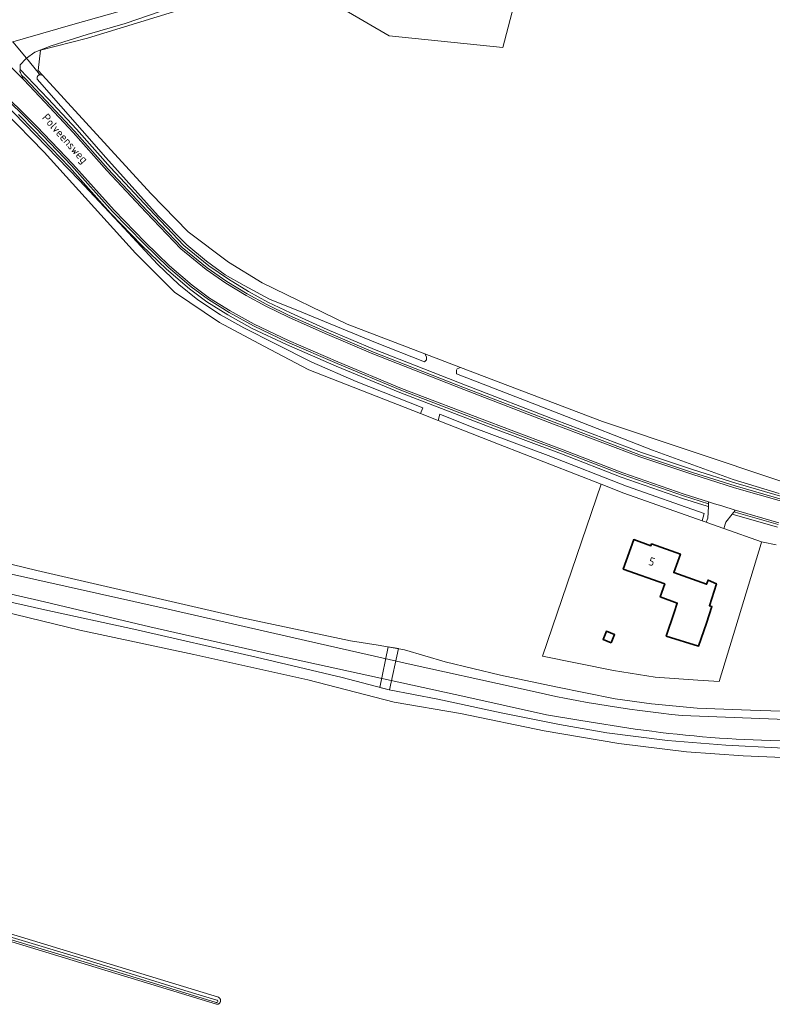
# Model space of a CAD drawing. Extents: x 199200 to 204075, y 460125 to 464703.
# Tile 149 of 174: x 202524 to 202688, y 463187 to 463401. Entities that reach past the tile are written whole.
import ezdxf
from ezdxf.enums import TextEntityAlignment as Align

# ---------------------------------------------------------------- set-up
doc = ezdxf.new("R2010")
doc.units = 0
for name, color, linetype, lineweight in [('B-WE-GR-GRAS-GV', 60, 'Continuous', 13), ('B-WE-KW-KUNSTWERK-GV', 170, 'Continuous', 18), ('B-WE-OG-BEBOUWING-GV', 7, 'Continuous', 35), ('B-WE-OG-BEBOUWING-T18', 10, 'Continuous', 18), ('B-WE-OG-BEBOUWING_SCHUUR-GV', 7, 'Continuous', 35), ('B-WE-OG-TERREIN_CULTUURSCHEIDING-GV', 7, 'Continuous', 18), ('B-WE-OG-TERREIN_ERF-GV', 7, 'Continuous', 18), ('B-WE-OG-TOPOGRAFIE-T18', 10, 'Continuous', 18), ('B-WE-OG-WATER_GREPPEL-GV', 160, 'Continuous', 18), ('B-WE-OG-WATER_SLOOT-GV', 120, 'Continuous', 18), ('B-WE-OG-WEG-GV', 7, 'Continuous', 18), ('B-WE-VH-VERHARDING_ASFALT-GV', 252, 'Continuous', 18), ('B-WE-VH-VERHARDING_BETONSTRAATSTEEN-GV', 252, 'Continuous', 18), ('B-WE-VH-VERHARDING_GRASBETONSTEEN-GV', 70, 'Continuous', 18)]:
    doc.layers.add(name, color=color, linetype=linetype, lineweight=lineweight)
doc.styles.add('NLCS-ISO-M1000-T18', font='NLCS-ISO.ttf', dxfattribs={"height": 1.8})

msp = doc.modelspace()

# ---------------------------------------------------------------- linework, layer by layer
at = {"layer": 'B-WE-GR-GRAS-GV', "flags": 128}
for points in [[(202638.012, 463427.998), (202629.379, 463395.021), (202604.658, 463397.562), (202590.103, 463406.078)], [(202555.08, 463402.886), (202547.266, 463400.264), (202538.97, 463397.849), (202531.133, 463395.39), (202527.564, 463394.034), (202525.759, 463392.68), (202528.278, 463389.603), (202528.695, 463389.094), (202528.742, 463389.101), (202528.797, 463389.105), (202528.852, 463389.106), (202528.907, 463389.102), (202528.962, 463389.094), (202529.016, 463389.083), (202529.069, 463389.067), (202529.121, 463389.048), (202529.171, 463389.025), (202529.219, 463388.999), (202529.265, 463388.969), (202528.32, 463390.001), (202528.787, 463394.449), (202539.026, 463397.069), (202557.719, 463402.784)], [(202557.719, 463402.784), (202539.026, 463397.069), (202528.787, 463394.449), (202528.32, 463390.001), (202529.265, 463388.969), (202552.794, 463363.278), (202560.933, 463354.921), (202569.727, 463348.329), (202577.003, 463343.831), (202595.524, 463334.835), (202612.401, 463328.406), (202620.134, 463325.46), (202651.087, 463313.669), (202689.848, 463300.704)], [(202688.861, 463286.88), (202685.977, 463287.415), (202685.664, 463287.525), (202685.542, 463287.122), (202679.531, 463267.351), (202676.451, 463257.142), (202671.807, 463257.399), (202662.515, 463258.101), (202653.439, 463259.549), (202637.991, 463262.64), (202650.79, 463300.077), (202628.465, 463308.774), (202615.299, 463313.921), (202611.433, 463315.432), (202587.192, 463324.909), (202577.4, 463330.073), (202567.743, 463335.232), (202557.953, 463341.847), (202549.486, 463350.313), (202529.643, 463372.274), (202520.999, 463381.122)], [(202504.127, 463287.078), (202527.992, 463281.258), (202572.311, 463271.099), (202596.251, 463266.009), (202602.286, 463265.073), (202607.957, 463264.064), (202616.81, 463261.392), (202628.851, 463258.553), (202640.884, 463256.005), (202653.774, 463253.41), (202661.706, 463252.273), (202671.616, 463251.369), (202683.224, 463250.908), (202694.342, 463250.572)], [(202689.15, 463242.702), (202677.85, 463243.327), (202665.174, 463244.308), (202651.96, 463245.985), (202641.736, 463247.808), (202629.05, 463250.349), (202615.248, 463253.312), (202604.675, 463255.319), (202594.435, 463257.979), (202575.694, 463262.418), (202549.144, 463268.512), (202529.762, 463272.729), (202507.877, 463277.629)], [(202514.939, 463273.737), (202537.399, 463268.281), (202562.147, 463263.013), (202586.999, 463257.497), (202605.724, 463252.625), (202620.154, 463250.218), (202638.364, 463246.42), (202654.619, 463243.658), (202669.297, 463241.879), (202681.677, 463240.957), (202691.915, 463240.579)], [(202691.915, 463240.579), (202681.677, 463240.957), (202669.297, 463241.879), (202654.619, 463243.658), (202638.364, 463246.42), (202620.154, 463250.218), (202605.724, 463252.625), (202586.999, 463257.497), (202562.147, 463263.013), (202537.399, 463268.281), (202514.939, 463273.737)], [(202495.854, 463210.338), (202567.529, 463188.464), (202567.579, 463188.438), (202567.627, 463188.408), (202567.673, 463188.376), (202567.716, 463188.34), (202567.757, 463188.301), (202567.795, 463188.259), (202567.83, 463188.214), (202567.862, 463188.168), (202567.89, 463188.119), (202567.915, 463188.068), (202567.936, 463188.016), (202567.954, 463187.962), (202567.967, 463187.907), (202567.977, 463187.851), (202567.983, 463187.795), (202567.984, 463187.739), (202567.982, 463187.682), (202567.976, 463187.626), (202567.966, 463187.57), (202567.951, 463187.516), (202567.933, 463187.462), (202567.912, 463187.41), (202567.886, 463187.359), (202567.858, 463187.311), (202567.825, 463187.264), (202567.79, 463187.22), (202567.751, 463187.179), (202567.71, 463187.14), (202567.666, 463187.105), (202567.62, 463187.072), (202567.571, 463187.043), (202567.521, 463187.018), (202567.469, 463186.996), (202567.415, 463186.978), (202567.361, 463186.964), (202567.305, 463186.953), (202567.249, 463186.947), (202567.193, 463186.944), (202567.136, 463186.946), (202567.08, 463186.951), (202567.067, 463186.953), (202495.392, 463208.827)]]:
    msp.add_lwpolyline(points, dxfattribs=at)
at = {"layer": 'B-WE-KW-KUNSTWERK-GV', "flags": 128}
msp.add_lwpolyline([(202604.675, 463255.319), (202604.752, 463255.304), (202606.7, 463264.288), (202604.444, 463264.689), (202602.629, 463255.85)], close=True, dxfattribs=at)
at = {"layer": 'B-WE-OG-BEBOUWING-GV', "flags": 128}
msp.add_lwpolyline([(202664.612, 463278.359), (202663.603, 463275.523), (202667.32, 463274.2), (202666.641, 463272.123), (202664.932, 463267.027), (202671.955, 463264.841), (202673.688, 463269.845), (202674.838, 463273.419), (202674.298, 463273.614), (202675.828, 463278.39), (202674.014, 463279.207), (202673.687, 463278.285), (202666.552, 463280.825), (202667.984, 463284.846), (202661.741, 463287.068), (202661.601, 463286.675), (202657.866, 463288.004), (202655.578, 463281.576)], close=True, dxfattribs=at)
at = {"layer": 'B-WE-OG-BEBOUWING_SCHUUR-GV', "flags": 128}
msp.add_lwpolyline([(202652.959, 463265.575), (202653.686, 463267.342), (202651.894, 463268.079), (202651.167, 463266.312)], close=True, dxfattribs=at)
at = {"layer": 'B-WE-OG-TERREIN_CULTUURSCHEIDING-GV', "flags": 128}
for points in [[(202689.482, 463298.001), (202679.494, 463301.074), (202661.946, 463307.43), (202641.564, 463315.4), (202627.353, 463320.935), (202619.312, 463324.041), (202619.312, 463324.879), (202619.441, 463325.163), (202620.134, 463325.46), (202612.401, 463328.406), (202612.796, 463327.75), (202612.796, 463327.09), (202612.309, 463326.69), (202601.716, 463330.875), (202585.632, 463337.441), (202578.651, 463340.318), (202573.09, 463343.26), (202569.019, 463345.57), (202564.909, 463348.525), (202560.664, 463352.08), (202554.404, 463358.4), (202543.011, 463371.134), (202528.104, 463388.116), (202528.097, 463388.139), (202528.084, 463388.192), (202528.075, 463388.247), (202528.07, 463388.302), (202528.069, 463388.357), (202528.072, 463388.412), (202528.078, 463388.467), (202528.089, 463388.521), (202528.104, 463388.574), (202528.122, 463388.626), (202528.144, 463388.676), (202528.17, 463388.725), (202528.2, 463388.772), (202528.232, 463388.816), (202528.268, 463388.858), (202528.306, 463388.898), (202528.348, 463388.934), (202528.392, 463388.968), (202528.438, 463388.998), (202528.486, 463389.024), (202528.536, 463389.047), (202528.588, 463389.067), (202528.641, 463389.082), (202528.695, 463389.094), (202528.278, 463389.603), (202525.759, 463392.68), (202525.611, 463392.569), (202524.433, 463391.22), (202524.361, 463390.205), (202525.921, 463388.662), (202530.462, 463383.824), (202536.629, 463377.232), (202544.012, 463368.959), (202552.472, 463359.911), (202560.015, 463351.944), (202565.43, 463347.562), (202569.679, 463344.611), (202574.035, 463341.935), (202578.291, 463339.646), (202583.173, 463337.289), (202591.163, 463333.72), (202601.474, 463329.334), (202621.285, 463321.563), (202640.729, 463314.07), (202659.528, 463306.927), (202670.823, 463303.195), (202680.07, 463300.248), (202690.789, 463297.152)], [(202520.647, 463383.256), (202537.269, 463366.124), (202547.018, 463355.713), (202554.282, 463347.895), (202558.875, 463343.505), (202563.064, 463340.167), (202567.959, 463336.877), (202573.045, 463334.082), (202579.926, 463330.559), (202587.848, 463326.585), (202597.445, 463322.352), (202611.987, 463316.625), (202611.433, 463315.432), (202615.299, 463313.921), (202615.709, 463315.287), (202622.725, 463312.452), (202639.227, 463306.274), (202656.287, 463299.656), (202673.202, 463293.694), (202672.703, 463292.093), (202673.607, 463291.774), (202673.955, 463292.684), (202674.082, 463295.177), (202673.838, 463295.253), (202668.466, 463296.927), (202655.145, 463301.59), (202642.129, 463306.625), (202626.059, 463312.65), (202606.984, 463319.967), (202593.131, 463325.756), (202582.325, 463330.414), (202574.872, 463333.944), (202569.558, 463336.874), (202565.011, 463339.711), (202561.201, 463342.539), (202556.195, 463346.803), (202550.881, 463351.962), (202544.077, 463358.974), (202535.11, 463368.978), (202527.267, 463377.115), (202524.011, 463380.473)], [(202689.12, 463290.713), (202679.262, 463293.533), (202677.892, 463291.791), (202677.415, 463290.432), (202685.664, 463287.525), (202685.977, 463287.415), (202688.861, 463286.88)]]:
    msp.add_lwpolyline(points, dxfattribs=at)
at = {"layer": 'B-WE-OG-TERREIN_ERF-GV', "flags": 128}
for points in [[(202590.103, 463406.078), (202604.658, 463397.562), (202629.379, 463395.021), (202638.012, 463427.998)], [(202522.838, 463396.26), (202525.576, 463397.021), (202535.865, 463399.989), (202548.502, 463403.583)]]:
    msp.add_lwpolyline(points, dxfattribs=at)
for points in [[(202650.79, 463300.077), (202637.991, 463262.64), (202653.439, 463259.549), (202662.515, 463258.101), (202671.807, 463257.399), (202676.451, 463257.142), (202679.531, 463267.351), (202685.542, 463287.122), (202685.664, 463287.525), (202677.415, 463290.432), (202674.757, 463291.369), (202673.607, 463291.774), (202672.703, 463292.093), (202655.705, 463298.084)], [(202664.612, 463278.359), (202655.578, 463281.576), (202657.866, 463288.004), (202661.601, 463286.675), (202661.741, 463287.068), (202667.984, 463284.846), (202666.552, 463280.825), (202673.687, 463278.285), (202674.014, 463279.207), (202675.828, 463278.39), (202674.298, 463273.614), (202674.838, 463273.419), (202673.688, 463269.845), (202671.955, 463264.841), (202664.932, 463267.027), (202666.641, 463272.123), (202667.32, 463274.2), (202663.603, 463275.523)]]:
    msp.add_lwpolyline(points, close=True, dxfattribs=at)
at = {"layer": 'B-WE-OG-WATER_GREPPEL-GV', "flags": 128}
for points in [[(202537.269, 463366.124), (202520.647, 463383.256), (202519.828, 463382.472), (202520.999, 463381.122), (202529.643, 463372.274), (202549.486, 463350.313), (202557.953, 463341.847), (202567.743, 463335.232), (202577.4, 463330.073), (202587.192, 463324.909), (202611.433, 463315.432), (202611.987, 463316.625), (202597.445, 463322.352), (202587.848, 463326.585), (202579.926, 463330.559), (202573.045, 463334.082), (202567.959, 463336.877), (202563.064, 463340.167), (202558.875, 463343.505), (202554.282, 463347.895), (202547.018, 463355.713)], [(202650.79, 463300.077), (202655.705, 463298.084), (202672.703, 463292.093), (202673.202, 463293.694), (202656.287, 463299.656), (202639.227, 463306.274), (202622.725, 463312.452), (202615.709, 463315.287), (202615.299, 463313.921), (202628.465, 463308.774)]]:
    msp.add_lwpolyline(points, close=True, dxfattribs=at)
for points in [[(202495.732, 463209.079), (202510.94, 463204.461), (202539.076, 463195.928), (202567.053, 463187.357)], [(202567.143, 463187.861), (202560.235, 463189.979), (202536.651, 463197.237), (202510.03, 463205.276), (202495.905, 463209.715)]]:
    msp.add_lwpolyline(points, dxfattribs=at)
at = {"layer": 'B-WE-OG-WATER_GREPPEL-GV'}
msp.add_lwpolyline([(202567.053, 463187.357, 1.2389901), (202567.143, 463187.861)], format="xyb", dxfattribs=at)
at = {"layer": 'B-WE-OG-WATER_SLOOT-GV', "flags": 128}
msp.add_lwpolyline([(202612.401, 463328.406), (202595.524, 463334.835), (202577.003, 463343.831), (202569.727, 463348.329), (202560.933, 463354.921), (202552.794, 463363.278), (202529.265, 463388.969), (202529.219, 463388.999), (202529.171, 463389.025), (202529.121, 463389.048), (202529.069, 463389.067), (202529.016, 463389.083), (202528.962, 463389.094), (202528.907, 463389.102), (202528.852, 463389.106), (202528.797, 463389.105), (202528.742, 463389.101), (202528.695, 463389.094), (202528.641, 463389.082), (202528.588, 463389.067), (202528.536, 463389.047), (202528.486, 463389.024), (202528.438, 463388.998), (202528.392, 463388.968), (202528.348, 463388.934), (202528.306, 463388.898), (202528.268, 463388.858), (202528.232, 463388.816), (202528.2, 463388.772), (202528.17, 463388.725), (202528.144, 463388.676), (202528.122, 463388.626), (202528.104, 463388.574), (202528.089, 463388.521), (202528.078, 463388.467), (202528.072, 463388.412), (202528.069, 463388.357), (202528.07, 463388.302), (202528.075, 463388.247), (202528.084, 463388.192), (202528.097, 463388.139), (202528.104, 463388.116), (202543.011, 463371.134), (202554.404, 463358.4), (202560.664, 463352.08), (202564.909, 463348.525), (202569.019, 463345.57), (202573.09, 463343.26), (202578.651, 463340.318), (202585.632, 463337.441), (202601.716, 463330.875), (202612.309, 463326.69), (202612.796, 463327.09), (202612.796, 463327.75)], close=True, dxfattribs=at)
for points in [[(202689.848, 463300.704), (202651.087, 463313.669), (202620.134, 463325.46), (202619.441, 463325.163), (202619.312, 463324.879), (202619.312, 463324.041), (202627.353, 463320.935), (202641.564, 463315.4), (202661.946, 463307.43), (202679.494, 463301.074), (202689.482, 463298.001)], [(202501.519, 463285.511), (202501.933, 463285.449), (202516.295, 463281.835), (202534.181, 463277.848), (202556.56, 463272.849), (202588.049, 463265.695), (202609.433, 463260.842), (202631.86, 463255.908)], [(202631.86, 463255.908), (202609.433, 463260.842), (202588.049, 463265.695), (202556.56, 463272.849), (202534.181, 463277.848), (202516.295, 463281.835), (202501.933, 463285.449), (202501.519, 463285.511)], [(202694.342, 463250.572), (202683.224, 463250.908), (202671.616, 463251.369), (202661.706, 463252.273), (202653.774, 463253.41), (202640.884, 463256.005), (202628.851, 463258.553), (202616.81, 463261.392), (202607.957, 463264.064), (202602.286, 463265.073), (202596.251, 463266.009), (202572.311, 463271.099), (202527.992, 463281.258), (202504.127, 463287.078)], [(202658.167, 463246.811), (202646.32, 463248.633), (202638.869, 463249.93), (202621.364, 463253.842), (202600.456, 463258.374), (202577.265, 463263.472), (202552.594, 463269.025), (202528.469, 463274.76), (202511.264, 463278.646), (202500.726, 463281.044)], [(202500.726, 463281.044), (202511.264, 463278.646), (202528.469, 463274.76), (202552.594, 463269.025), (202577.265, 463263.472), (202600.456, 463258.374), (202621.364, 463253.842), (202638.869, 463249.93), (202646.32, 463248.633), (202658.167, 463246.811)], [(202507.877, 463277.629), (202529.762, 463272.729), (202549.144, 463268.512), (202575.694, 463262.418), (202594.435, 463257.979), (202604.675, 463255.319), (202615.248, 463253.312), (202629.05, 463250.349), (202641.736, 463247.808), (202651.96, 463245.985), (202665.174, 463244.308), (202677.85, 463243.327), (202689.15, 463242.702), (202700.514, 463242.624), (202714.367, 463242.733), (202738.873, 463243.705), (202774.91, 463245.279), (202804.852, 463246.792), (202825.953, 463247.522), (202847.671, 463248.734), (202864.951, 463249.31), (202867.419, 463249.28), (202868.728, 463248.902), (202871.155, 463250.937)], [(202668.403, 463249.766), (202692.801, 463248.806), (202712.86, 463248.674), (202745.61, 463249.969), (202780.337, 463251.803), (202797.567, 463252.8), (202818.356, 463253.408), (202846.78, 463254.86), (202866.483, 463255.947)], [(202866.483, 463255.947), (202846.78, 463254.86), (202818.356, 463253.408), (202797.567, 463252.8), (202780.337, 463251.803), (202745.61, 463249.969), (202712.86, 463248.674), (202692.801, 463248.806), (202668.403, 463249.766)], [(202707.788, 463244.093), (202687.51, 463244.292)], [(202687.51, 463244.292), (202707.788, 463244.093)], [(202495.392, 463208.827), (202567.067, 463186.953), (202567.08, 463186.951), (202567.136, 463186.946), (202567.193, 463186.944), (202567.249, 463186.947), (202567.305, 463186.953), (202567.361, 463186.964), (202567.415, 463186.978), (202567.469, 463186.996), (202567.521, 463187.018), (202567.571, 463187.043), (202567.62, 463187.072), (202567.666, 463187.105), (202567.71, 463187.14), (202567.751, 463187.179), (202567.79, 463187.22), (202567.825, 463187.264), (202567.858, 463187.311), (202567.886, 463187.359), (202567.912, 463187.41), (202567.933, 463187.462), (202567.951, 463187.516), (202567.966, 463187.57), (202567.976, 463187.626), (202567.982, 463187.682), (202567.984, 463187.739), (202567.983, 463187.795), (202567.977, 463187.851), (202567.967, 463187.907), (202567.954, 463187.962), (202567.936, 463188.016), (202567.915, 463188.068), (202567.89, 463188.119), (202567.862, 463188.168), (202567.83, 463188.214), (202567.795, 463188.259), (202567.757, 463188.301), (202567.716, 463188.34), (202567.673, 463188.376), (202567.627, 463188.408), (202567.579, 463188.438), (202567.529, 463188.464), (202495.854, 463210.338)], [(202567.053, 463187.357), (202539.076, 463195.928), (202510.94, 463204.461), (202495.732, 463209.079)], [(202495.905, 463209.715), (202510.03, 463205.276), (202536.651, 463197.237), (202560.235, 463189.979)], [(202560.235, 463189.979), (202567.143, 463187.861)]]:
    msp.add_lwpolyline(points, dxfattribs=at)
at = {"layer": 'B-WE-OG-WATER_SLOOT-GV'}
for points in [[(202631.86, 463255.908, 0.034654), (202668.403, 463249.766)], [(202668.403, 463249.766, -0.034654), (202631.86, 463255.908)], [(202687.51, 463244.292, -0.0281279), (202658.167, 463246.811)], [(202658.167, 463246.811, 0.0281279), (202687.51, 463244.292)], [(202567.143, 463187.861, -1.2389901), (202567.053, 463187.357)]]:
    msp.add_lwpolyline(points, format="xyb", dxfattribs=at)
at = {"layer": 'B-WE-OG-WEG-GV', "flags": 128}
for points in [[(202690.789, 463297.152), (202680.07, 463300.248), (202670.823, 463303.195), (202659.528, 463306.927), (202640.729, 463314.07), (202621.285, 463321.563), (202601.474, 463329.334), (202591.163, 463333.72), (202583.173, 463337.289), (202578.291, 463339.646), (202574.035, 463341.935), (202569.679, 463344.611), (202565.43, 463347.562), (202560.015, 463351.944), (202552.472, 463359.911), (202544.012, 463368.959), (202536.629, 463377.232), (202530.462, 463383.824), (202525.921, 463388.662), (202524.361, 463390.205), (202524.332, 463389.8), (202524.447, 463389.557), (202524.7, 463389.026), (202525.492, 463388.243), (202530.024, 463383.414), (202536.186, 463376.827), (202543.569, 463368.554), (202552.035, 463359.5), (202559.606, 463351.502), (202565.07, 463347.082), (202569.351, 463344.109), (202573.736, 463341.415), (202578.019, 463339.111), (202582.921, 463336.745), (202590.923, 463333.17), (202601.247, 463328.778), (202621.068, 463321.004), (202640.515, 463313.51), (202659.327, 463306.361), (202670.637, 463302.624), (202679.895, 463299.674), (202690.632, 463296.573)], [(202524.011, 463380.473), (202527.267, 463377.115), (202535.11, 463368.978), (202544.077, 463358.974), (202550.881, 463351.962), (202556.195, 463346.803), (202561.201, 463342.539), (202565.011, 463339.711), (202569.558, 463336.874), (202574.872, 463333.944), (202582.325, 463330.414), (202593.131, 463325.756), (202606.984, 463319.967), (202626.059, 463312.65), (202642.129, 463306.625), (202655.145, 463301.59), (202668.466, 463296.927), (202673.838, 463295.253), (202674.082, 463295.177), (202674.103, 463295.589), (202674.114, 463295.796), (202668.654, 463297.497), (202655.353, 463302.153), (202642.343, 463307.186), (202626.272, 463313.211), (202607.207, 463320.524), (202593.366, 463326.309), (202582.572, 463330.96), (202575.146, 463334.479), (202569.861, 463337.392), (202565.35, 463340.207), (202561.575, 463343.009), (202556.599, 463347.247), (202551.305, 463352.386), (202544.515, 463359.383), (202535.55, 463369.387), (202527.698, 463377.532), (202524.434, 463380.9), (202519.321, 463385.756)], [(202689.272, 463291.294), (202680.619, 463293.769), (202679.678, 463294.061), (202679.546, 463293.893), (202679.262, 463293.533), (202689.12, 463290.713)]]:
    msp.add_lwpolyline(points, dxfattribs=at)
at = {"layer": 'B-WE-VH-VERHARDING_ASFALT-GV', "flags": 128}
for points in [[(202690.527, 463296.187), (202679.779, 463299.291), (202670.514, 463302.244), (202659.193, 463305.984), (202640.372, 463313.136), (202620.923, 463320.631), (202601.096, 463328.408), (202590.763, 463332.803), (202582.752, 463336.382), (202577.837, 463338.755), (202573.536, 463341.068), (202569.132, 463343.774), (202564.83, 463346.762), (202559.334, 463351.208), (202551.744, 463359.226), (202543.274, 463368.284), (202535.891, 463376.557), (202529.732, 463383.14), (202525.205, 463387.964), (202517.285, 463395.795)], [(202519.598, 463386.044), (202524.715, 463381.184), (202527.986, 463377.81), (202535.843, 463369.659), (202544.808, 463359.656), (202551.588, 463352.669), (202556.868, 463347.543), (202561.824, 463343.322), (202565.575, 463340.538), (202570.064, 463337.737), (202575.328, 463334.835), (202582.737, 463331.325), (202593.522, 463326.677), (202607.356, 463320.895), (202626.414, 463313.585), (202642.485, 463307.56), (202655.491, 463302.528), (202668.78, 463297.877), (202674.135, 463296.208), (202675.397, 463295.815), (202676.983, 463295.321), (202679.943, 463294.398), (202680.733, 463294.152), (202689.373, 463291.681)]]:
    msp.add_lwpolyline(points, dxfattribs=at)
at = {"layer": 'B-WE-VH-VERHARDING_BETONSTRAATSTEEN-GV', "flags": 128}
for points in [[(202548.502, 463403.583), (202535.865, 463399.989), (202525.576, 463397.021), (202522.838, 463396.26), (202525.759, 463392.68), (202527.564, 463394.034), (202531.133, 463395.39), (202538.97, 463397.849), (202547.266, 463400.264), (202555.08, 463402.886)], [(202524.7, 463389.026), (202524.447, 463389.557), (202524.332, 463389.8), (202524.361, 463390.205), (202524.433, 463391.22), (202525.611, 463392.569), (202525.759, 463392.68), (202522.838, 463396.26), (202521.89, 463395.996), (202519.433, 463395.789), (202518.807, 463398.11), (202514.677, 463400.832), (202514.55, 463399.994)], [(202514.375, 463398.839), (202514.234, 463397.911), (202514.202, 463397.698), (202514.136, 463397.265), (202515.355, 463396.486), (202517.285, 463395.795), (202525.205, 463387.964), (202524.7, 463389.026)]]:
    msp.add_lwpolyline(points, dxfattribs=at)
msp.add_lwpolyline([(202679.546, 463293.893), (202679.678, 463294.061), (202679.943, 463294.398), (202676.983, 463295.321), (202675.397, 463295.815), (202674.135, 463296.208), (202674.114, 463295.796), (202674.103, 463295.589), (202674.082, 463295.177), (202673.955, 463292.684), (202673.607, 463291.774), (202674.757, 463291.369), (202677.415, 463290.432), (202677.892, 463291.791), (202679.262, 463293.533)], close=True, dxfattribs=at)
at = {"layer": 'B-WE-VH-VERHARDING_GRASBETONSTEEN-GV', "flags": 128}
for points in [[(202690.632, 463296.573), (202679.895, 463299.674), (202670.637, 463302.624), (202659.327, 463306.361), (202640.515, 463313.51), (202621.068, 463321.004), (202601.247, 463328.778), (202590.923, 463333.17), (202582.921, 463336.745), (202578.019, 463339.111), (202573.736, 463341.415), (202569.351, 463344.109), (202565.07, 463347.082), (202559.606, 463351.502), (202552.035, 463359.5), (202543.569, 463368.554), (202536.186, 463376.827), (202530.024, 463383.414), (202525.492, 463388.243), (202524.7, 463389.026), (202525.205, 463387.964), (202529.732, 463383.14), (202535.891, 463376.557), (202543.274, 463368.284), (202551.744, 463359.226), (202559.334, 463351.208), (202564.83, 463346.762), (202569.132, 463343.774), (202573.536, 463341.068), (202577.837, 463338.755), (202582.752, 463336.382), (202590.763, 463332.803), (202601.096, 463328.408), (202620.923, 463320.631), (202640.372, 463313.136), (202659.193, 463305.984), (202670.514, 463302.244), (202679.779, 463299.291), (202690.527, 463296.187)], [(202519.321, 463385.756), (202524.434, 463380.9), (202527.698, 463377.532), (202535.55, 463369.387), (202544.515, 463359.383), (202551.305, 463352.386), (202556.599, 463347.247), (202561.575, 463343.009), (202565.35, 463340.207), (202569.861, 463337.392), (202575.146, 463334.479), (202582.572, 463330.96), (202593.366, 463326.309), (202607.207, 463320.524), (202626.272, 463313.211), (202642.343, 463307.186), (202655.353, 463302.153), (202668.654, 463297.497), (202674.114, 463295.796), (202674.135, 463296.208), (202668.78, 463297.877), (202655.491, 463302.528), (202642.485, 463307.56), (202626.414, 463313.585), (202607.356, 463320.895), (202593.522, 463326.677), (202582.737, 463331.325), (202575.328, 463334.835), (202570.064, 463337.737), (202565.575, 463340.538), (202561.824, 463343.322), (202556.868, 463347.543), (202551.588, 463352.669), (202544.808, 463359.656), (202535.843, 463369.659), (202527.986, 463377.81), (202524.715, 463381.184), (202519.598, 463386.044)], [(202689.373, 463291.681), (202680.733, 463294.152), (202679.943, 463294.398), (202679.678, 463294.061), (202680.619, 463293.769), (202689.272, 463291.294)]]:
    msp.add_lwpolyline(points, dxfattribs=at)

# ---------------------------------------------------------------- texts
at = {"layer": 'B-WE-OG-BEBOUWING-T18', "style": 'NLCS-ISO-M1000-T18'}
msp.add_text('5', height=1.8, rotation=340.4, dxfattribs=at).set_placement((202661.781, 463283.21), align=Align.MIDDLE)
at = {"layer": 'B-WE-OG-TOPOGRAFIE-T18', "style": 'NLCS-ISO-M1000-T18'}
msp.add_text('Polveensweg', height=1.8, rotation=311.9, dxfattribs=at).set_placement((202533.984, 463375.064), align=Align.MIDDLE)

doc.saveas('drawing.dxf')
